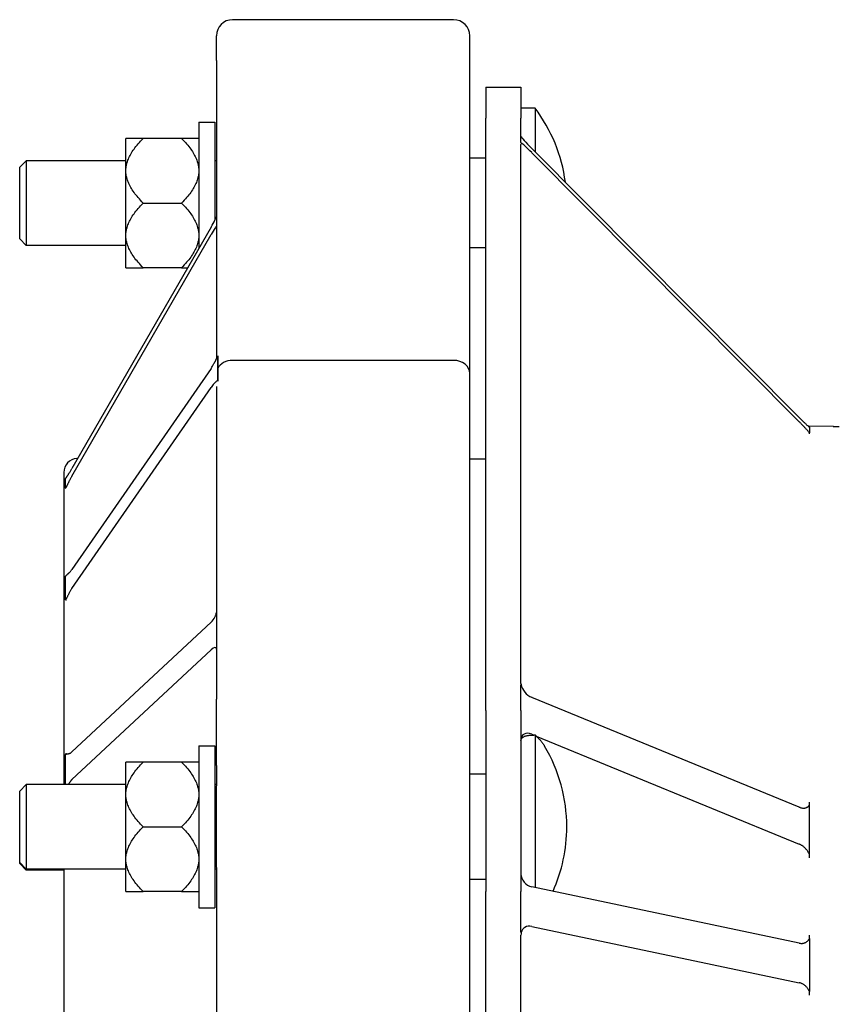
# Model space of a CAD drawing. Header units: millimetres. Extents: x 681 to 4927, y 238 to 1406.
# Tile 8 of 10: x 681 to 832, y 1223 to 1406. Entities that reach past the tile are written whole.
import ezdxf

# ---------------------------------------------------------------- set-up
doc = ezdxf.new("R2010")
doc.units = ezdxf.units.MM
doc.layers.add('DETAIL', color=2, linetype='Continuous')

msp = doc.modelspace()

# ---------------------------------------------------------------- linework, layer by layer
at = {"layer": 'DETAIL'}
for p, q in [((761.73, 1405.69), (720.73, 1405.69)), ((717.73, 1398.13), (717.73, 1402.69)), ((764.73, 1398.13), (764.73, 1402.69)), ((717.73, 1398.13), (717.73, 1342.8)), ((764.73, 1340.1), (764.73, 1398.13)), ((767.73, 1393.19), (767.73, 1387.46)), ((767.73, 1393.19), (774.23, 1393.19)), ((774.23, 1393.19), (774.23, 1387.46)), ((776.84, 1389.29), (774.23, 1389.29)), ((776.84, 1389.29), (776.84, 1381.2)), ((767.73, 1277.59), (767.73, 1387.46)), ((774.23, 1382.89), (774.23, 1387.46)), ((714.45, 1386.69), (714.45, 1363.28)), ((714.45, 1386.69), (717.45, 1386.69)), ((717.45, 1386.69), (717.45, 1368.56)), ((704.15, 1383.68), (700.95, 1383.68)), ((700.95, 1378.07), (700.95, 1383.68)), ((711.25, 1383.68), (704.15, 1383.68)), ((714.45, 1383.68), (711.25, 1383.68)), ((774.28, 1382.83), (774.23, 1382.89)), ((774.23, 1282.62), (774.23, 1382.52)), ((825.85, 1331.93), (776.23, 1381.82)), ((776.23, 1381.03), (825.85, 1331.14)), ((681.23, 1378.32), (682.45, 1379.54)), ((681.23, 1365.06), (681.23, 1378.32)), ((682.45, 1379.54), (682.45, 1363.84)), ((700.95, 1379.54), (682.45, 1379.54)), ((717.73, 1379.54), (717.45, 1379.54)), ((767.73, 1380.01), (764.73, 1380.01)), ((700.95, 1377.31), (700.95, 1378.07)), ((700.95, 1366.07), (700.95, 1377.31)), ((704.15, 1371.69), (711.25, 1371.69)), ((716.73, 1367.24), (690.93, 1322.46)), ((690.93, 1321.06), (716.73, 1365.84)), ((700.95, 1365.31), (700.95, 1366.07)), ((681.23, 1365.06), (682.45, 1363.84)), ((700.95, 1363.84), (682.45, 1363.84)), ((700.95, 1359.7), (700.95, 1365.31)), ((767.73, 1363.37), (764.73, 1363.37)), ((700.95, 1359.7), (704.15, 1359.7)), ((711.25, 1359.7), (704.15, 1359.7)), ((711.25, 1359.7), (712.38, 1359.7)), ((717.97, 1341.05), (717.97, 1343.28)), ((761.73, 1342.53), (720.73, 1342.53)), ((716.73, 1341.03), (690.93, 1303.77)), ((717.97, 1338.83), (717.97, 1341.05)), ((764.73, 1279.72), (764.73, 1340.1)), ((690.93, 1300.25), (716.73, 1337.5)), ((717.73, 1337.71), (717.73, 1279.72)), ((832.18, 1330.25), (827.52, 1330.34)), ((827.73, 1330.17), (827.73, 1329.64)), ((827.73, 1329.64), (827.73, 1329.11)), ((827.73, 1328.92), (827.73, 1329.11)), ((691.86, 1324.33), (692.01, 1324.34)), ((767.73, 1324.19), (764.73, 1324.19)), ((689.43, 1321.76), (689.43, 1263.89)), ((689.76, 1319.74), (689.76, 1320.61)), ((689.76, 1318.86), (689.76, 1319.74)), ((689.76, 1300.32), (689.76, 1302.53)), ((689.76, 1298.12), (689.76, 1300.32)), ((716.73, 1293.99), (690.93, 1269.92)), ((690.93, 1264.81), (716.73, 1288.87)), ((774.25, 1282.42), (774.23, 1282.39)), ((774.23, 1277.59), (774.23, 1282.39)), ((717.73, 1267.43), (717.73, 1279.72)), ((764.73, 1267.43), (764.73, 1279.72)), ((825.84, 1259.7), (776.23, 1280.05)), ((767.73, 1277.59), (767.73, 1244.05)), ((774.23, 1277.59), (774.23, 1244.05)), ((776.23, 1273.2), (776.64, 1273.03)), ((776.23, 1273.03), (776.64, 1273.03)), ((776.84, 1273.1), (776.84, 1244.78)), ((777.02, 1272.88), (825.84, 1252.85)), ((714.45, 1271.04), (714.45, 1241.04)), ((714.45, 1271.04), (717.45, 1271.04)), ((717.45, 1271.04), (717.45, 1241.04)), ((689.76, 1266.28), (689.76, 1269.47)), ((704.15, 1268.03), (700.95, 1268.03)), ((700.95, 1262.41), (700.95, 1268.03)), ((711.25, 1268.03), (704.15, 1268.03)), ((714.45, 1268.03), (711.25, 1268.03)), ((717.73, 1267.43), (717.73, 1263.63)), ((764.73, 1263.63), (764.73, 1267.43)), ((689.76, 1263.89), (689.76, 1266.28)), ((767.73, 1265.79), (764.73, 1265.79)), ((681.23, 1262.67), (682.45, 1263.89)), ((682.45, 1263.89), (682.45, 1248.19)), ((700.95, 1263.89), (682.45, 1263.89)), ((717.73, 1263.89), (717.45, 1263.89)), ((717.73, 1248.52), (717.73, 1263.63)), ((764.73, 1248.52), (764.73, 1263.63)), ((681.23, 1249.41), (681.23, 1262.67)), ((700.95, 1261.65), (700.95, 1262.41)), ((700.95, 1250.42), (700.95, 1261.65)), ((827.73, 1260.1), (827.73, 1260.62)), ((827.73, 1255.5), (827.73, 1260.1)), ((704.15, 1256.04), (711.25, 1256.04)), ((827.73, 1250.89), (827.73, 1255.5)), ((827.73, 1250.27), (827.73, 1250.89)), ((681.23, 1249.23), (681.23, 1249.41)), ((681.23, 1249.41), (682.45, 1248.19)), ((681.23, 1249.23), (682.45, 1248.01)), ((700.95, 1249.66), (700.95, 1250.42)), ((700.95, 1244.04), (700.95, 1249.66)), ((682.45, 1248.19), (682.45, 1248.01)), ((700.95, 1248.19), (682.45, 1248.19)), ((689.43, 1248.01), (682.45, 1248.01)), ((689.43, 1248.19), (689.43, 1086.62)), ((717.73, 1248.19), (717.45, 1248.19)), ((717.73, 1248.52), (717.73, 1156.1)), ((764.73, 1152.28), (764.73, 1248.52)), ((767.73, 1246.28), (764.73, 1246.28)), ((700.95, 1244.04), (704.15, 1244.04)), ((711.25, 1244.04), (704.15, 1244.04)), ((711.25, 1244.04), (714.45, 1244.04)), ((767.73, 1066.29), (767.73, 1244.05)), ((774.23, 1236.52), (774.23, 1244.05)), ((825.85, 1234.48), (776.23, 1244.91)), ((714.45, 1241.04), (717.45, 1241.04)), ((774.27, 1236.43), (774.23, 1236.52)), ((774.23, 1074.31), (774.23, 1235.98)), ((776.23, 1237.57), (825.85, 1227.14)), ((827.73, 1235.35), (827.73, 1235.93)), ((827.73, 1235.35), (827.73, 1230.42)), ((827.73, 1230.42), (827.73, 1225.48)), ((827.73, 1224.85), (827.73, 1225.48))]:
    msp.add_line(p, q, dxfattribs=at)
at = {"layer": 'DETAIL', "flags": 128}
for points in [[(700.95, 1378.07), (700.97, 1378.29), (701, 1378.52), (701.04, 1378.74), (701.09, 1378.96), (701.15, 1379.19), (701.22, 1379.41), (701.3, 1379.64), (701.39, 1379.86), (701.48, 1380.09), (701.59, 1380.32), (701.71, 1380.54), (701.83, 1380.77), (701.97, 1381), (702.12, 1381.24), (702.27, 1381.47), (702.44, 1381.71), (702.62, 1381.95), (702.8, 1382.19), (703, 1382.43), (703.21, 1382.67), (703.43, 1382.92), (703.66, 1383.17), (703.9, 1383.43), (704.15, 1383.68)], [(711.25, 1383.68), (711.5, 1383.43), (711.75, 1383.17), (711.98, 1382.92), (712.19, 1382.67), (712.4, 1382.43), (712.6, 1382.19), (712.79, 1381.95), (712.96, 1381.71), (713.13, 1381.47), (713.28, 1381.24), (713.43, 1381), (713.57, 1380.77), (713.69, 1380.54), (713.81, 1380.32), (713.92, 1380.09), (714.01, 1379.86), (714.1, 1379.64), (714.18, 1379.41), (714.25, 1379.19), (714.31, 1378.96), (714.36, 1378.74), (714.4, 1378.52), (714.43, 1378.29), (714.45, 1378.07)], [(704.15, 1371.69), (703.9, 1371.95), (703.66, 1372.2), (703.43, 1372.45), (703.21, 1372.7), (703, 1372.95), (702.8, 1373.19), (702.62, 1373.43), (702.44, 1373.67), (702.27, 1373.9), (702.12, 1374.14), (701.97, 1374.37), (701.83, 1374.6), (701.71, 1374.83), (701.59, 1375.06), (701.48, 1375.29), (701.39, 1375.51), (701.3, 1375.74), (701.22, 1375.96), (701.15, 1376.19), (701.09, 1376.41), (701.04, 1376.63), (701, 1376.86), (700.97, 1377.08), (700.95, 1377.31)], [(714.45, 1377.31), (714.43, 1377.08), (714.4, 1376.86), (714.36, 1376.63), (714.31, 1376.41), (714.25, 1376.19), (714.18, 1375.96), (714.1, 1375.74), (714.01, 1375.51), (713.92, 1375.29), (713.81, 1375.06), (713.69, 1374.83), (713.57, 1374.6), (713.43, 1374.37), (713.28, 1374.14), (713.13, 1373.9), (712.96, 1373.67), (712.79, 1373.43), (712.6, 1373.19), (712.4, 1372.95), (712.19, 1372.7), (711.98, 1372.45), (711.75, 1372.2), (711.5, 1371.95), (711.25, 1371.69)], [(700.95, 1366.07), (700.97, 1366.3), (701, 1366.52), (701.04, 1366.75), (701.09, 1366.97), (701.15, 1367.19), (701.22, 1367.42), (701.3, 1367.64), (701.39, 1367.87), (701.48, 1368.09), (701.59, 1368.32), (701.71, 1368.55), (701.83, 1368.78), (701.97, 1369.01), (702.12, 1369.24), (702.27, 1369.48), (702.44, 1369.71), (702.62, 1369.95), (702.8, 1370.19), (703, 1370.43), (703.21, 1370.68), (703.43, 1370.93), (703.66, 1371.18), (703.9, 1371.43), (704.15, 1371.69)], [(711.25, 1371.69), (711.5, 1371.43), (711.75, 1371.18), (711.98, 1370.93), (712.19, 1370.68), (712.4, 1370.43), (712.6, 1370.19), (712.79, 1369.95), (712.96, 1369.71), (713.13, 1369.48), (713.28, 1369.24), (713.43, 1369.01), (713.57, 1368.78), (713.69, 1368.55), (713.81, 1368.32), (713.92, 1368.09), (714.01, 1367.87), (714.1, 1367.64), (714.18, 1367.42), (714.25, 1367.19), (714.31, 1366.97), (714.36, 1366.75), (714.4, 1366.52), (714.43, 1366.3), (714.45, 1366.07)], [(704.15, 1359.7), (703.9, 1359.95), (703.66, 1360.21), (703.43, 1360.46), (703.21, 1360.71), (703, 1360.95), (702.8, 1361.19), (702.62, 1361.43), (702.44, 1361.67), (702.27, 1361.91), (702.12, 1362.14), (701.97, 1362.38), (701.83, 1362.61), (701.71, 1362.84), (701.59, 1363.06), (701.48, 1363.29), (701.39, 1363.52), (701.3, 1363.74), (701.22, 1363.97), (701.15, 1364.19), (701.09, 1364.42), (701.04, 1364.64), (701, 1364.86), (700.97, 1365.09), (700.95, 1365.31)], [(714.45, 1365.31), (714.43, 1365.09), (714.4, 1364.86), (714.36, 1364.64), (714.31, 1364.42), (714.25, 1364.19), (714.18, 1363.97), (714.1, 1363.74), (714.01, 1363.52), (713.92, 1363.29), (713.81, 1363.06), (713.69, 1362.84), (713.57, 1362.61), (713.43, 1362.38), (713.28, 1362.14), (713.13, 1361.91), (712.96, 1361.67), (712.79, 1361.43), (712.6, 1361.19), (712.4, 1360.95), (712.19, 1360.71), (711.98, 1360.46), (711.75, 1360.21), (711.5, 1359.95), (711.25, 1359.7)], [(717.28, 1341.92), (717.32, 1341.98), (717.35, 1342.05), (717.39, 1342.12), (717.42, 1342.19), (717.46, 1342.25), (717.49, 1342.32), (717.53, 1342.38), (717.56, 1342.45), (717.59, 1342.51), (717.62, 1342.58), (717.65, 1342.64), (717.68, 1342.7), (717.71, 1342.76), (717.74, 1342.82), (717.77, 1342.88), (717.8, 1342.93), (717.82, 1342.98), (717.85, 1343.03), (717.87, 1343.08), (717.89, 1343.12), (717.91, 1343.16), (717.93, 1343.2), (717.95, 1343.24), (717.97, 1343.28)], [(717.97, 1343.28), (717.97, 1343.28), (717.97, 1343.28), (717.97, 1343.29), (717.97, 1343.29), (717.97, 1343.3), (717.98, 1343.3), (717.98, 1343.3), (717.98, 1343.31), (717.98, 1343.31), (717.98, 1343.32), (717.98, 1343.32), (717.98, 1343.33), (717.98, 1343.33), (717.98, 1343.33), (717.98, 1343.34), (717.98, 1343.34), (717.98, 1343.35), (717.98, 1343.35), (717.98, 1343.36), (717.98, 1343.36), (717.98, 1343.37), (717.98, 1343.37), (717.98, 1343.38), (717.98, 1343.38)], [(717.98, 1342.8), (717.98, 1342.73), (717.98, 1342.66), (717.98, 1342.58), (717.98, 1342.51), (717.98, 1342.44), (717.98, 1342.36), (717.98, 1342.29), (717.98, 1342.22), (717.98, 1342.14), (717.98, 1342.07), (717.98, 1342), (717.97, 1341.93), (717.97, 1341.85), (717.97, 1341.78), (717.97, 1341.71), (717.97, 1341.63), (717.97, 1341.56), (717.97, 1341.49), (717.97, 1341.42), (717.97, 1341.34), (717.97, 1341.27), (717.97, 1341.2), (717.97, 1341.12), (717.97, 1341.05)], [(717.98, 1343.38), (717.98, 1343.36), (717.98, 1343.33), (717.98, 1343.31), (717.98, 1343.29), (717.98, 1343.26), (717.98, 1343.24), (717.98, 1343.21), (717.98, 1343.19), (717.98, 1343.16), (717.98, 1343.14), (717.98, 1343.12), (717.98, 1343.09), (717.98, 1343.07), (717.98, 1343.04), (717.98, 1343.02), (717.98, 1343), (717.98, 1342.97), (717.98, 1342.95), (717.98, 1342.92), (717.98, 1342.9), (717.98, 1342.87), (717.98, 1342.85), (717.98, 1342.83), (717.98, 1342.8)], [(717.97, 1341.05), (717.97, 1340.98), (717.97, 1340.9), (717.97, 1340.83), (717.97, 1340.76), (717.97, 1340.68), (717.97, 1340.61), (717.97, 1340.53), (717.97, 1340.46), (717.97, 1340.39), (717.97, 1340.31), (717.97, 1340.24), (717.97, 1340.17), (717.98, 1340.09), (717.98, 1340.02), (717.98, 1339.94), (717.98, 1339.87), (717.98, 1339.79), (717.98, 1339.72), (717.98, 1339.65), (717.98, 1339.57), (717.98, 1339.5), (717.98, 1339.42), (717.98, 1339.35), (717.98, 1339.28)], [(717.97, 1338.83), (717.95, 1338.81), (717.93, 1338.79), (717.91, 1338.77), (717.89, 1338.75), (717.87, 1338.73), (717.84, 1338.71), (717.82, 1338.69), (717.79, 1338.67), (717.76, 1338.65), (717.74, 1338.63), (717.71, 1338.6), (717.68, 1338.58), (717.65, 1338.55), (717.62, 1338.52), (717.59, 1338.5), (717.56, 1338.47), (717.52, 1338.44), (717.49, 1338.41), (717.46, 1338.37), (717.42, 1338.34), (717.39, 1338.31), (717.35, 1338.27), (717.32, 1338.24), (717.28, 1338.2)], [(717.98, 1338.69), (717.98, 1338.69), (717.98, 1338.7), (717.98, 1338.7), (717.98, 1338.71), (717.98, 1338.71), (717.98, 1338.72), (717.98, 1338.72), (717.98, 1338.73), (717.98, 1338.74), (717.98, 1338.74), (717.98, 1338.75), (717.98, 1338.75), (717.98, 1338.76), (717.98, 1338.77), (717.98, 1338.77), (717.98, 1338.78), (717.98, 1338.78), (717.98, 1338.79), (717.97, 1338.8), (717.97, 1338.8), (717.97, 1338.81), (717.97, 1338.81), (717.97, 1338.82), (717.97, 1338.83)], [(717.98, 1339.28), (717.98, 1339.25), (717.98, 1339.23), (717.98, 1339.2), (717.98, 1339.18), (717.98, 1339.15), (717.98, 1339.13), (717.98, 1339.1), (717.98, 1339.08), (717.98, 1339.06), (717.98, 1339.03), (717.98, 1339.01), (717.98, 1338.98), (717.98, 1338.96), (717.98, 1338.93), (717.98, 1338.91), (717.98, 1338.88), (717.98, 1338.86), (717.98, 1338.83), (717.98, 1338.81), (717.98, 1338.79), (717.98, 1338.76), (717.98, 1338.74), (717.98, 1338.71), (717.98, 1338.69)], [(825.85, 1331.93), (825.95, 1331.83), (826.05, 1331.73), (826.15, 1331.63), (826.25, 1331.53), (826.34, 1331.43), (826.44, 1331.34), (826.54, 1331.25), (826.63, 1331.16), (826.72, 1331.07), (826.81, 1330.98), (826.9, 1330.9), (826.98, 1330.82), (827.06, 1330.75), (827.14, 1330.67), (827.22, 1330.6), (827.29, 1330.54), (827.36, 1330.48), (827.42, 1330.42), (827.48, 1330.37), (827.54, 1330.32), (827.59, 1330.28), (827.64, 1330.23), (827.69, 1330.2), (827.73, 1330.17)], [(827.73, 1329.11), (827.69, 1329.17), (827.63, 1329.23), (827.58, 1329.3), (827.52, 1329.37), (827.45, 1329.45), (827.38, 1329.52), (827.31, 1329.61), (827.24, 1329.69), (827.16, 1329.77), (827.08, 1329.86), (827, 1329.95), (826.92, 1330.04), (826.83, 1330.13), (826.75, 1330.22), (826.66, 1330.31), (826.57, 1330.4), (826.48, 1330.49), (826.39, 1330.59), (826.3, 1330.68), (826.21, 1330.77), (826.12, 1330.86), (826.03, 1330.96), (825.94, 1331.05), (825.85, 1331.14)], [(689.76, 1320.61), (689.79, 1320.66), (689.82, 1320.72), (689.85, 1320.77), (689.89, 1320.82), (689.92, 1320.87), (689.96, 1320.92), (689.99, 1320.98), (690.03, 1321.04), (690.08, 1321.11), (690.12, 1321.17), (690.17, 1321.24), (690.21, 1321.31), (690.26, 1321.39), (690.31, 1321.46), (690.36, 1321.54), (690.42, 1321.62), (690.47, 1321.71), (690.53, 1321.8), (690.58, 1321.89), (690.65, 1321.99), (690.71, 1322.1), (690.78, 1322.22), (690.85, 1322.34), (690.93, 1322.46)], [(690.93, 1321.06), (690.86, 1320.95), (690.8, 1320.84), (690.74, 1320.73), (690.68, 1320.62), (690.62, 1320.5), (690.56, 1320.39), (690.5, 1320.28), (690.44, 1320.17), (690.38, 1320.06), (690.33, 1319.96), (690.28, 1319.86), (690.23, 1319.76), (690.18, 1319.66), (690.13, 1319.57), (690.08, 1319.48), (690.04, 1319.39), (690, 1319.31), (689.96, 1319.24), (689.92, 1319.17), (689.89, 1319.1), (689.85, 1319.04), (689.82, 1318.98), (689.79, 1318.92), (689.76, 1318.86)], [(689.76, 1318.86), (689.76, 1318.86), (689.77, 1318.86), (689.77, 1318.86), (689.77, 1318.85), (689.77, 1318.85), (689.78, 1318.85), (689.78, 1318.85), (689.78, 1318.84), (689.78, 1318.84), (689.78, 1318.84), (689.79, 1318.84), (689.79, 1318.84), (689.79, 1318.83), (689.79, 1318.83), (689.79, 1318.83), (689.79, 1318.83), (689.79, 1318.82), (689.8, 1318.82), (689.8, 1318.82), (689.8, 1318.82), (689.8, 1318.82), (689.8, 1318.81), (689.8, 1318.81), (689.8, 1318.81)], [(689.76, 1302.53), (689.79, 1302.57), (689.82, 1302.6), (689.85, 1302.64), (689.89, 1302.67), (689.92, 1302.71), (689.96, 1302.74), (689.99, 1302.77), (690.03, 1302.81), (690.08, 1302.85), (690.12, 1302.89), (690.17, 1302.93), (690.21, 1302.97), (690.26, 1303.01), (690.31, 1303.06), (690.36, 1303.11), (690.42, 1303.16), (690.47, 1303.21), (690.53, 1303.27), (690.58, 1303.34), (690.65, 1303.41), (690.71, 1303.49), (690.78, 1303.58), (690.85, 1303.67), (690.93, 1303.77)], [(689.8, 1302.67), (689.8, 1302.66), (689.8, 1302.66), (689.8, 1302.65), (689.8, 1302.64), (689.8, 1302.64), (689.8, 1302.63), (689.79, 1302.63), (689.79, 1302.62), (689.79, 1302.61), (689.79, 1302.61), (689.79, 1302.6), (689.79, 1302.6), (689.79, 1302.59), (689.78, 1302.58), (689.78, 1302.58), (689.78, 1302.57), (689.78, 1302.57), (689.78, 1302.56), (689.77, 1302.55), (689.77, 1302.55), (689.77, 1302.54), (689.77, 1302.54), (689.76, 1302.53), (689.76, 1302.53)], [(690.93, 1300.25), (690.86, 1300.15), (690.8, 1300.06), (690.74, 1299.96), (690.68, 1299.85), (690.62, 1299.75), (690.56, 1299.64), (690.5, 1299.54), (690.44, 1299.43), (690.38, 1299.33), (690.33, 1299.22), (690.28, 1299.12), (690.23, 1299.02), (690.18, 1298.92), (690.13, 1298.82), (690.08, 1298.73), (690.04, 1298.64), (690, 1298.56), (689.96, 1298.48), (689.92, 1298.41), (689.89, 1298.35), (689.85, 1298.29), (689.82, 1298.23), (689.79, 1298.18), (689.76, 1298.12)], [(689.76, 1298.12), (689.76, 1298.12), (689.77, 1298.11), (689.77, 1298.11), (689.77, 1298.1), (689.77, 1298.1), (689.78, 1298.09), (689.78, 1298.08), (689.78, 1298.08), (689.78, 1298.07), (689.78, 1298.07), (689.79, 1298.06), (689.79, 1298.06), (689.79, 1298.05), (689.79, 1298.04), (689.79, 1298.04), (689.79, 1298.03), (689.79, 1298.03), (689.8, 1298.02), (689.8, 1298.02), (689.8, 1298.01), (689.8, 1298), (689.8, 1298), (689.8, 1297.99), (689.8, 1297.99)], [(774.23, 1272.05), (774.23, 1272.12), (774.24, 1272.18), (774.26, 1272.25), (774.29, 1272.31), (774.32, 1272.37), (774.36, 1272.43), (774.4, 1272.48), (774.46, 1272.54), (774.52, 1272.59), (774.58, 1272.64), (774.65, 1272.69), (774.73, 1272.73), (774.82, 1272.78), (774.91, 1272.82), (775.01, 1272.85), (775.11, 1272.89), (775.23, 1272.92), (775.35, 1272.95), (775.49, 1272.97), (775.63, 1272.99), (775.77, 1273.01), (775.92, 1273.02), (776.08, 1273.03), (776.23, 1273.03)], [(776.84, 1273.1), (776.85, 1273.09), (776.86, 1273.08), (776.86, 1273.07), (776.87, 1273.06), (776.88, 1273.05), (776.89, 1273.04), (776.89, 1273.03), (776.9, 1273.02), (776.91, 1273.02), (776.92, 1273.01), (776.92, 1273), (776.93, 1272.99), (776.94, 1272.98), (776.94, 1272.97), (776.95, 1272.96), (776.96, 1272.95), (776.97, 1272.94), (776.97, 1272.93), (776.98, 1272.92), (776.99, 1272.92), (777, 1272.91), (777, 1272.9), (777.01, 1272.89), (777.02, 1272.88)], [(777.02, 1272.88), (777.1, 1272.81), (777.18, 1272.73), (777.26, 1272.66), (777.33, 1272.59), (777.41, 1272.51), (777.48, 1272.44), (777.55, 1272.36), (777.63, 1272.29), (777.7, 1272.21), (777.77, 1272.13), (777.84, 1272.05), (777.9, 1271.98), (777.97, 1271.9), (778.04, 1271.82), (778.1, 1271.74), (778.16, 1271.66), (778.22, 1271.58), (778.28, 1271.49), (778.34, 1271.41), (778.4, 1271.33), (778.45, 1271.25), (778.51, 1271.16), (778.56, 1271.08), (778.61, 1271)], [(689.76, 1269.47), (689.79, 1269.49), (689.82, 1269.51), (689.85, 1269.52), (689.89, 1269.54), (689.92, 1269.54), (689.96, 1269.55), (689.99, 1269.56), (690.03, 1269.56), (690.08, 1269.57), (690.12, 1269.57), (690.17, 1269.58), (690.21, 1269.59), (690.26, 1269.59), (690.31, 1269.6), (690.36, 1269.61), (690.42, 1269.63), (690.47, 1269.64), (690.53, 1269.67), (690.58, 1269.69), (690.65, 1269.72), (690.71, 1269.76), (690.78, 1269.81), (690.85, 1269.86), (690.93, 1269.92)], [(689.8, 1269.67), (689.8, 1269.67), (689.8, 1269.66), (689.8, 1269.65), (689.8, 1269.64), (689.8, 1269.63), (689.8, 1269.62), (689.79, 1269.61), (689.79, 1269.61), (689.79, 1269.6), (689.79, 1269.59), (689.79, 1269.58), (689.79, 1269.57), (689.79, 1269.56), (689.78, 1269.55), (689.78, 1269.55), (689.78, 1269.54), (689.78, 1269.53), (689.78, 1269.52), (689.77, 1269.51), (689.77, 1269.5), (689.77, 1269.49), (689.77, 1269.49), (689.76, 1269.48), (689.76, 1269.47)], [(700.95, 1262.41), (700.97, 1262.64), (701, 1262.86), (701.04, 1263.09), (701.09, 1263.31), (701.15, 1263.53), (701.22, 1263.76), (701.3, 1263.98), (701.39, 1264.21), (701.48, 1264.43), (701.59, 1264.66), (701.71, 1264.89), (701.83, 1265.12), (701.97, 1265.35), (702.12, 1265.58), (702.27, 1265.82), (702.44, 1266.05), (702.62, 1266.29), (702.8, 1266.53), (703, 1266.77), (703.21, 1267.02), (703.43, 1267.27), (703.66, 1267.52), (703.9, 1267.77), (704.15, 1268.03)], [(711.25, 1268.03), (711.5, 1267.77), (711.75, 1267.52), (711.98, 1267.27), (712.19, 1267.02), (712.4, 1266.77), (712.6, 1266.53), (712.79, 1266.29), (712.96, 1266.05), (713.13, 1265.82), (713.28, 1265.58), (713.43, 1265.35), (713.57, 1265.12), (713.69, 1264.89), (713.81, 1264.66), (713.92, 1264.43), (714.01, 1264.21), (714.1, 1263.98), (714.18, 1263.76), (714.25, 1263.53), (714.31, 1263.31), (714.36, 1263.09), (714.4, 1262.86), (714.43, 1262.64), (714.45, 1262.41)], [(690.93, 1264.81), (690.9, 1264.78), (690.87, 1264.75), (690.84, 1264.72), (690.81, 1264.69), (690.78, 1264.65), (690.75, 1264.62), (690.72, 1264.58), (690.69, 1264.54), (690.66, 1264.51), (690.63, 1264.47), (690.6, 1264.43), (690.57, 1264.39), (690.54, 1264.35), (690.52, 1264.31), (690.49, 1264.26), (690.46, 1264.22), (690.43, 1264.18), (690.41, 1264.14), (690.38, 1264.1), (690.35, 1264.05), (690.33, 1264.01), (690.3, 1263.97), (690.28, 1263.93), (690.25, 1263.89)], [(704.15, 1256.04), (703.9, 1256.29), (703.66, 1256.55), (703.43, 1256.8), (703.21, 1257.05), (703, 1257.29), (702.8, 1257.53), (702.62, 1257.77), (702.44, 1258.01), (702.27, 1258.25), (702.12, 1258.48), (701.97, 1258.72), (701.83, 1258.95), (701.71, 1259.18), (701.59, 1259.4), (701.48, 1259.63), (701.39, 1259.86), (701.3, 1260.08), (701.22, 1260.31), (701.15, 1260.53), (701.09, 1260.76), (701.04, 1260.98), (701, 1261.2), (700.97, 1261.43), (700.95, 1261.65)], [(714.45, 1261.65), (714.43, 1261.43), (714.4, 1261.2), (714.36, 1260.98), (714.31, 1260.76), (714.25, 1260.53), (714.18, 1260.31), (714.1, 1260.08), (714.01, 1259.86), (713.92, 1259.63), (713.81, 1259.4), (713.69, 1259.18), (713.57, 1258.95), (713.43, 1258.72), (713.28, 1258.48), (713.13, 1258.25), (712.96, 1258.01), (712.79, 1257.77), (712.6, 1257.53), (712.4, 1257.29), (712.19, 1257.05), (711.98, 1256.8), (711.75, 1256.55), (711.5, 1256.29), (711.25, 1256.04)], [(825.84, 1259.7), (825.94, 1259.66), (826.04, 1259.62), (826.14, 1259.59), (826.24, 1259.57), (826.34, 1259.55), (826.44, 1259.53), (826.53, 1259.52), (826.63, 1259.52), (826.72, 1259.52), (826.81, 1259.52), (826.9, 1259.53), (826.98, 1259.55), (827.06, 1259.57), (827.14, 1259.59), (827.22, 1259.62), (827.29, 1259.66), (827.36, 1259.69), (827.42, 1259.74), (827.48, 1259.79), (827.54, 1259.84), (827.59, 1259.9), (827.64, 1259.96), (827.69, 1260.03), (827.73, 1260.1)], [(700.95, 1250.42), (700.97, 1250.64), (701, 1250.87), (701.04, 1251.09), (701.09, 1251.31), (701.15, 1251.54), (701.22, 1251.76), (701.3, 1251.99), (701.39, 1252.21), (701.48, 1252.44), (701.59, 1252.67), (701.71, 1252.9), (701.83, 1253.13), (701.97, 1253.36), (702.12, 1253.59), (702.27, 1253.82), (702.44, 1254.06), (702.62, 1254.3), (702.8, 1254.54), (703, 1254.78), (703.21, 1255.03), (703.43, 1255.27), (703.66, 1255.52), (703.9, 1255.78), (704.15, 1256.04)], [(711.25, 1256.04), (711.5, 1255.78), (711.75, 1255.52), (711.98, 1255.27), (712.19, 1255.03), (712.4, 1254.78), (712.6, 1254.54), (712.79, 1254.3), (712.96, 1254.06), (713.13, 1253.82), (713.28, 1253.59), (713.43, 1253.36), (713.57, 1253.13), (713.69, 1252.9), (713.81, 1252.67), (713.92, 1252.44), (714.01, 1252.21), (714.1, 1251.99), (714.18, 1251.76), (714.25, 1251.54), (714.31, 1251.31), (714.36, 1251.09), (714.4, 1250.87), (714.43, 1250.64), (714.45, 1250.42)], [(827.73, 1250.89), (827.68, 1251.01), (827.63, 1251.13), (827.58, 1251.24), (827.52, 1251.35), (827.45, 1251.46), (827.38, 1251.57), (827.31, 1251.67), (827.24, 1251.77), (827.16, 1251.86), (827.08, 1251.96), (827, 1252.04), (826.91, 1252.13), (826.83, 1252.21), (826.74, 1252.28), (826.66, 1252.36), (826.57, 1252.43), (826.48, 1252.49), (826.39, 1252.55), (826.3, 1252.61), (826.21, 1252.66), (826.12, 1252.72), (826.03, 1252.76), (825.93, 1252.81), (825.84, 1252.85)], [(704.15, 1244.04), (703.9, 1244.3), (703.66, 1244.55), (703.43, 1244.8), (703.21, 1245.05), (703, 1245.3), (702.8, 1245.54), (702.62, 1245.78), (702.44, 1246.02), (702.27, 1246.25), (702.12, 1246.49), (701.97, 1246.72), (701.83, 1246.95), (701.71, 1247.18), (701.59, 1247.41), (701.48, 1247.64), (701.39, 1247.86), (701.3, 1248.09), (701.22, 1248.31), (701.15, 1248.54), (701.09, 1248.76), (701.04, 1248.99), (701, 1249.21), (700.97, 1249.43), (700.95, 1249.66)], [(714.45, 1249.66), (714.43, 1249.43), (714.4, 1249.21), (714.36, 1248.99), (714.31, 1248.76), (714.25, 1248.54), (714.18, 1248.31), (714.1, 1248.09), (714.01, 1247.86), (713.92, 1247.64), (713.81, 1247.41), (713.69, 1247.18), (713.57, 1246.95), (713.43, 1246.72), (713.28, 1246.49), (713.13, 1246.25), (712.96, 1246.02), (712.79, 1245.78), (712.6, 1245.54), (712.4, 1245.3), (712.19, 1245.05), (711.98, 1244.8), (711.75, 1244.55), (711.5, 1244.3), (711.25, 1244.04)], [(825.85, 1234.48), (825.95, 1234.46), (826.05, 1234.45), (826.15, 1234.44), (826.25, 1234.44), (826.34, 1234.44), (826.44, 1234.44), (826.54, 1234.45), (826.63, 1234.47), (826.72, 1234.49), (826.81, 1234.52), (826.9, 1234.55), (826.98, 1234.58), (827.06, 1234.62), (827.14, 1234.67), (827.22, 1234.72), (827.29, 1234.77), (827.36, 1234.83), (827.42, 1234.89), (827.48, 1234.95), (827.54, 1235.02), (827.59, 1235.1), (827.64, 1235.18), (827.69, 1235.26), (827.73, 1235.35)], [(827.73, 1225.48), (827.69, 1225.6), (827.63, 1225.72), (827.58, 1225.83), (827.52, 1225.93), (827.45, 1226.03), (827.38, 1226.13), (827.31, 1226.22), (827.24, 1226.31), (827.16, 1226.4), (827.08, 1226.48), (827, 1226.55), (826.92, 1226.62), (826.83, 1226.69), (826.75, 1226.75), (826.66, 1226.81), (826.57, 1226.86), (826.48, 1226.91), (826.39, 1226.96), (826.3, 1227), (826.21, 1227.03), (826.12, 1227.07), (826.03, 1227.1), (825.94, 1227.12), (825.85, 1227.14)]]:
    msp.add_lwpolyline(points, dxfattribs=at)
at = {"layer": 'DETAIL'}
for centre, radius, start, end in [((720.73, 1402.69), 3, 90, 180), ((761.73, 1402.69), 3, 0, 90), ((753.43, 1371.67), 29.3, 7.5882, 36.9634), ((832.35, 1340.25), 10, 269, 275.3627), ((692, 1321.76), 2.57, 93.2926, 180), ((753.43, 1256.02), 29.3, 0.0357, 30.7499), ((753.43, 1256.05), 29.3, 335.8825, 359.9643)]:
    msp.add_arc(centre, radius, start, end, dxfattribs=at)
for centre, major_axis, ratio, start_param, end_param in [((776.23, 1382.03), (-2, 2.02), 0.051832, 0.052357, 1.623153), ((776.23, 1382.52), (-2, 0), 0.678716, 6.051127, 6.283185), ((776.23, 1380.83), (-2, 2.02), 0.051832, 4.764746, 6.103484), ((716.73, 1367.47), (0.99, 1.75), 0.057611, 4.611402, 6.182199), ((716.73, 1365.6), (0.99, 1.75), 0.057611, 6.182199, 7.752995), ((716.73, 1341.62), (0.96, 1.55), 0.176726, 4.435009, 5.01642), ((720.73, 1340.1), (-3, 0), 0.809102, 4.712389, 5.882251), ((761.73, 1340.1), (3, 0), 0.809102, 0, 1.570796), ((716.73, 1336.91), (0.96, 1.55), 0.176726, 0.712005, 1.293416), ((716.73, 1294.84), (0.89, 1.22), 0.374432, 4.238502, 5.809299), ((716.73, 1288.02), (0.89, 1.22), 0.374432, 5.809299, 7.380095), ((776.23, 1282.62), (2, 0), 0.678716, 3.141593, 3.293242), ((776.23, 1281.88), (1.68, -1.68), 0.647083, 3.869194, 5.28834), ((776.23, 1271.38), (1.68, -1.68), 0.647083, 2.146748, 3.717544), ((787.63, 1256.04), (14.54, -14.85), 0.649346, 2.82356, 2.83808), ((776.23, 1246.87), (1.55, -1.56), 0.807917, 3.822265, 5.393061), ((776.23, 1235.62), (1.55, -1.56), 0.807917, 2.251469, 3.614281), ((776.23, 1235.98), (0, 2.2), 0.910593, 1.362812, 1.570796)]:
    msp.add_ellipse(centre, major_axis=major_axis, ratio=ratio, start_param=start_param, end_param=end_param, dxfattribs=at)

doc.saveas('drawing.dxf')
